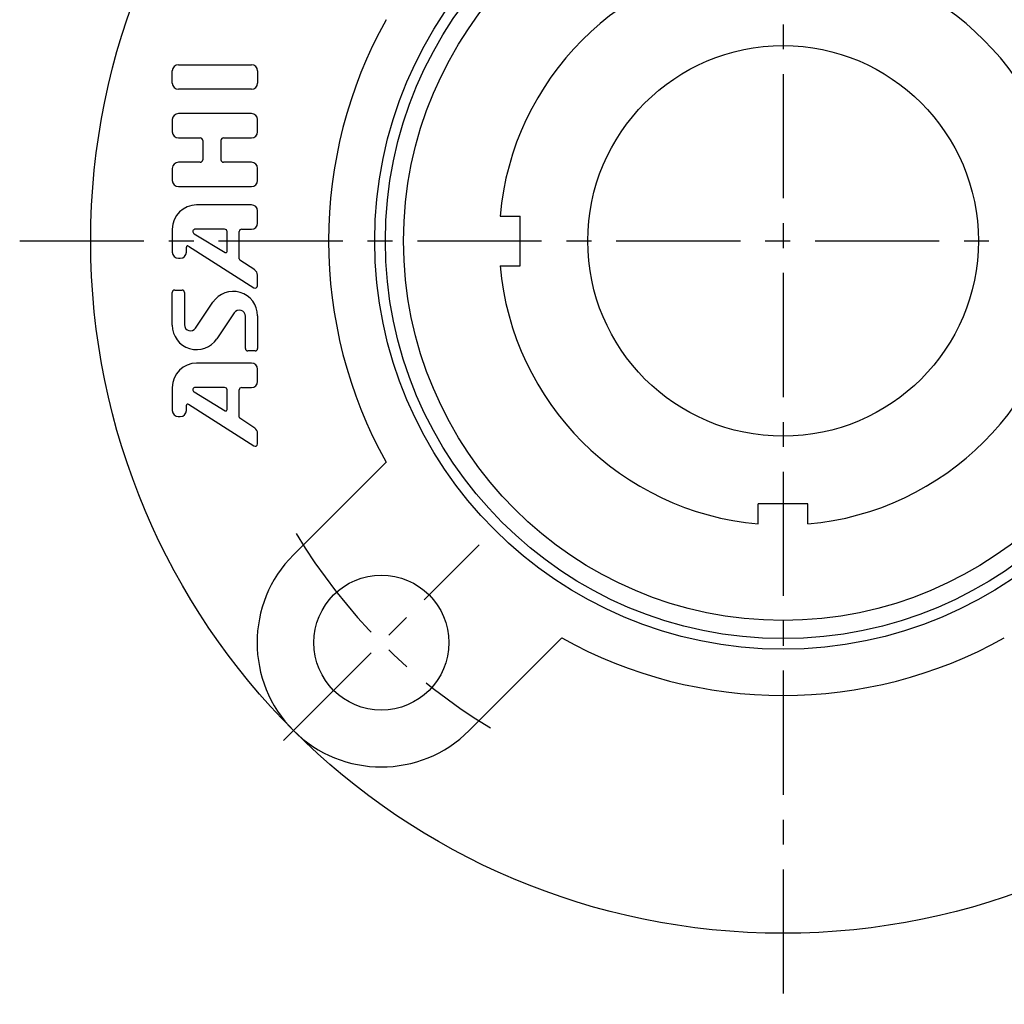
# Model space of a CAD drawing. Extents: x -108 to 236, y -107 to 236.
# Tile 1 of 12: x -108 to 31, y -107 to 31. Entities that reach past the tile are written whole.
import ezdxf

# ---------------------------------------------------------------- set-up
doc = ezdxf.new("R2010")
doc.units = 0
doc.header["$LTSCALE"] = 14
doc.linetypes.add('CENTER', pattern=[2, 1.25, -0.25, 0.25, -0.25])
doc.layers.get('0').update_dxf_attribs({"linetype": 'CONTINUOUS'})
doc.layers.add('1', color=3, linetype='CONTINUOUS')
doc.layers.add('CENTER', color=1, linetype='CENTER')

msp = doc.modelspace()

# ---------------------------------------------------------------- linework, layer by layer
for p, q in [((-39.85, 3.5), (-37, 3.5)), ((-37, -3.5), (-37, 3.5)), ((-39.85, -3.5), (-37, -3.5)), ((-68.94, -44.19), (-55.9, -31.16)), ((-3.5, -39.85), (-3.5, -37)), ((3.5, -37), (-3.5, -37)), ((3.5, -39.85), (3.5, -37)), ((-44.19, -68.94), (-31.16, -55.9))]:
    msp.add_line(p, q)
for centre, radius in [((0, 0), 97.5), ((0, 0), 57.5), ((0, 0), 56), ((0, 0), 53.44), ((0, 0), 27.5), ((-56.57, -56.57), 9.5)]:
    msp.add_circle(centre, radius)
for centre, radius, start, end in [((0, 0), 40, 95.0198, 174.9802), ((0, 0), 40, 5.0198, 84.9802), ((0, 0), 64, 150.8689, 209.1311), ((0, 0), 40, 185.0198, 264.9802), ((0, 0), 40, 275.0198, 354.9802), ((-56.57, -56.57), 17.5, 135, 315), ((0, 0), 64, 240.8689, 299.1311)]:
    msp.add_arc(centre, radius, start, end)
at = {"layer": '1'}
for p, q in [((-86.01, 22.22), (-86.01, 23.94)), ((-85.15, 24.79), (-74.87, 24.79)), ((-74.01, 23.94), (-74.01, 22.22)), ((-74.87, 21.36), (-85.15, 21.36)), ((-86.01, 17.08), (-86.01, 15.36)), ((-74.87, 17.94), (-85.15, 17.94)), ((-74.01, 15.36), (-74.01, 17.08)), ((-85.15, 14.51), (-82.07, 14.51)), ((-81.72, 14.16), (-81.72, 11.42)), ((-79.15, 11.42), (-79.15, 14.16)), ((-78.81, 14.51), (-74.87, 14.51)), ((-86.01, 10.22), (-86.01, 8.51)), ((-82.07, 11.08), (-85.15, 11.08)), ((-74.87, 11.08), (-78.81, 11.08)), ((-74.01, 8.51), (-74.01, 10.22)), ((-85.15, 7.65), (-74.87, 7.65)), ((-74.87, 5.08), (-82.58, 5.08)), ((-74.01, 2.51), (-74.01, 4.22)), ((-86.01, 1.65), (-86.01, -1.59)), ((-78.64, 1.65), (-82.77, 1.65)), ((-76.24, 1.65), (-74.87, 1.65)), ((-82.95, 1.01), (-78.55, -1.62)), ((-78.29, -1.48), (-78.29, 1.31)), ((-76.58, -2.54), (-76.58, 1.31)), ((-84.02, -1.59), (-84.02, -0.86)), ((-83.75, -0.72), (-74.54, -6.59)), ((-85.15, -2.45), (-84.88, -2.45)), ((-74.39, -4.09), (-76.5, -2.69)), ((-74.01, -6.3), (-74.01, -4.81)), ((-85.67, -6.92), (-84.64, -6.92)), ((-86.01, -11.88), (-86.01, -7.26)), ((-84.29, -7.26), (-84.29, -11.8)), ((-82.72, -12.28), (-80.29, -8.63)), ((-77.29, -10.13), (-79.73, -13.78)), ((-75.72, -15.15), (-75.72, -10.61)), ((-74.01, -10.53), (-74.01, -15.15)), ((-74.35, -15.49), (-75.38, -15.49)), ((-74.87, -17.21), (-82.58, -17.21)), ((-74.01, -19.78), (-74.01, -18.06)), ((-86.01, -20.64), (-86.01, -23.87)), ((-78.64, -20.64), (-82.77, -20.64)), ((-76.24, -20.64), (-74.87, -20.64)), ((-82.95, -21.27), (-78.55, -23.91)), ((-78.29, -23.76), (-78.29, -20.98)), ((-76.58, -24.83), (-76.58, -20.98)), ((-84.02, -23.87), (-84.02, -23.15)), ((-83.75, -23), (-74.54, -28.87)), ((-85.16, -24.73), (-84.88, -24.73)), ((-74.39, -26.38), (-76.5, -24.97)), ((-74.01, -28.58), (-74.01, -27.09))]:
    msp.add_line(p, q, dxfattribs=at)
for centre, radius, start, end in [((-85.15, 23.94), 0.857, 90, 180), ((-74.87, 23.94), 0.857, 0, 90), ((-85.15, 22.22), 0.857, 180, 270), ((-74.87, 22.22), 0.857, 270, 0), ((-85.15, 17.08), 0.857, 90, 180), ((-74.87, 17.08), 0.857, 0, 90), ((-85.15, 15.36), 0.857, 180, 270), ((-74.87, 15.36), 0.857, 270, 0), ((-82.07, 14.16), 0.343, 0, 90), ((-78.81, 14.16), 0.343, 90, 180), ((-82.07, 11.42), 0.343, 270, 0), ((-78.81, 11.42), 0.343, 180, 270), ((-85.15, 10.22), 0.857, 90, 180), ((-74.87, 10.22), 0.857, 0, 90), ((-85.15, 8.51), 0.857, 180, 270), ((-74.87, 8.51), 0.857, 270, 0), ((-82.58, 1.65), 3.43, 90, 180), ((-74.87, 4.22), 0.857, 0, 90), ((-82.77, 1.31), 0.343, 90, 239.0362), ((-78.64, 1.31), 0.343, 0, 90), ((-76.24, 1.31), 0.343, 90, 180), ((-74.87, 2.51), 0.857, 270, 0), ((-83.85, -0.86), 0.171, 57.5288, 180), ((-85.15, -1.59), 0.857, 180, 270), ((-84.88, -1.59), 0.857, 270, 0), ((-78.47, -1.48), 0.171, 239.0362, 0), ((-76.41, -2.54), 0.171, 180, 236.3099), ((-74.87, -4.81), 0.857, 0, 56.3099), ((-85.67, -7.26), 0.343, 90, 180), ((-84.64, -7.26), 0.343, 0, 90), ((-74.35, -6.3), 0.343, 237.5288, 0), ((-77.44, -10.53), 3.43, 0, 146.3099), ((-76.58, -10.61), 0.857, 0, 146.3099), ((-82.58, -11.88), 3.43, 180, 326.3099), ((-83.44, -11.8), 0.857, 180, 326.3099), ((-75.38, -15.15), 0.343, 180, 270), ((-74.35, -15.15), 0.343, 270, 0), ((-82.58, -20.64), 3.43, 90, 180), ((-74.87, -18.06), 0.857, 0, 90), ((-82.77, -20.98), 0.343, 90, 239.0362), ((-78.64, -20.98), 0.343, 0, 90), ((-76.24, -20.98), 0.343, 90, 180), ((-74.87, -19.78), 0.857, 270, 0), ((-83.85, -23.15), 0.171, 57.5288, 180), ((-85.15, -23.87), 0.857, 180, 270), ((-84.88, -23.87), 0.857, 270, 0), ((-78.47, -23.76), 0.171, 239.0362, 0), ((-76.41, -24.83), 0.171, 180, 236.3099), ((-74.86, -27.09), 0.857, 0, 56.3099), ((-74.35, -28.58), 0.343, 237.5288, 0)]:
    msp.add_arc(centre, radius, start, end, dxfattribs=at)
at = {"layer": 'CENTER'}
for p, q in [((0, 107.5), (0, -107.5)), ((-107.5, 0), (107.5, 0)), ((-70.36, -70.36), (-42.78, -42.78))]:
    msp.add_line(p, q, dxfattribs=at)
msp.add_arc((0, 0), 80, 210.9993, 239.0007, dxfattribs=at)

doc.saveas('drawing.dxf')
